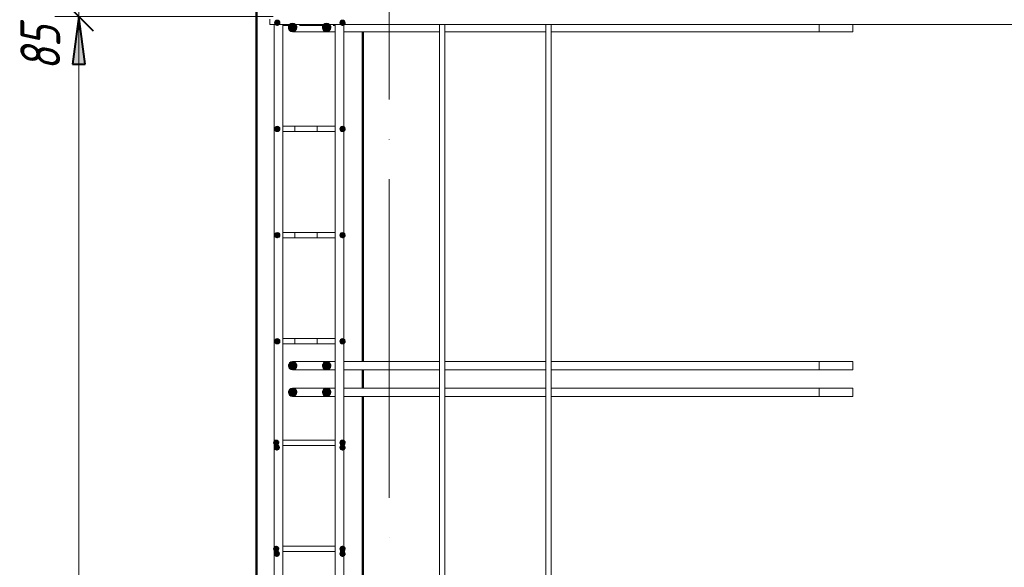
# Model space of a CAD drawing. Header units: millimetres. Extents: x -17711 to 46518, y 2835 to 45301.
# Tile 38 of 90: x 8656 to 10512, y 41927 to 42959. Entities that reach past the tile are written whole.
import ezdxf

# ---------------------------------------------------------------- set-up
doc = ezdxf.new("R2010")
doc.units = ezdxf.units.MM
doc.linetypes.add('ADSK_Линия сетки', pattern=[750, 600, -75, 0, -75])
for name, color, linetype, lineweight in [('A-____-____-DIMS', 211, 'Continuous', 9), ('A-____-____-DIMS-30', 211, 'Continuous', 9), ('A-WALL-____-MCUT', 113, 'Continuous', 50), ('S-GRID-____-OTLN', 1, 'Continuous', 9), ('S-RBAR-____-MCUT', 171, 'Continuous', 20), ('S-RBAR-____-OTLN', 171, 'Continuous', 100)]:
    doc.layers.add(name, color=color, linetype=linetype, lineweight=lineweight)
doc.styles.add('GOST Common_I_1', font='GOST Common Italic.ttf', dxfattribs={"width": 0.8, "height": 75})
doc.dimstyles.new('ADSK_Для_арматуры_Основной_2_5_мм_шаг_кол-во_Стрелки_точный', dxfattribs={"dimscale": 304.8, "dimtxt": 0.247469, "dimasz": 0.295276, "dimexe": 0.147638, "dimexo": 0.000484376, "dimgap": 0.03937, "dimtad": 1, "dimdec": 0, "dimlfac": 304.8, "dimdsep": 46, "dimtxsty": 'GOST Common_I_1', "dimsah": 1, "dimcen": 0.09, "dimdle": 0.147638, "dimazin": 0, "dimtfac": 1, "dimtdec": 4, "dimtix": 1, "dimtmove": 0, "dimatfit": 3, "dimfxl": 1, "dimtvp": 1, "dimtfill": 1, "dimtolj": 1, "dimtzin": 0, "dimarcsym": 2})
doc.dimstyles.new('ADSK_Округление_5мм__Узкий_', dxfattribs={"dimscale": 304.8, "dimtxt": 0.247469, "dimasz": 0.177165, "dimexe": 0.147638, "dimexo": 0.000322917, "dimgap": 0.03937, "dimtad": 1, "dimdec": 0, "dimlfac": 304.8, "dimrnd": 5, "dimdsep": 46, "dimtxsty": 'GOST Common_I_1', "dimblk1": 'OBLIQUE', "dimblk2": 'OBLIQUE', "dimsah": 1, "dimcen": 0.09, "dimdle": 0.147638, "dimazin": 0, "dimtfac": 1, "dimtdec": 4, "dimtix": 1, "dimtmove": 0, "dimatfit": 3, "dimfxl": 1, "dimtvp": 1, "dimtfill": 1, "dimtolj": 1, "dimtzin": 0, "dimlwd": 20, "dimlwe": 20, "dimarcsym": 2})
doc.dimstyles.new('ADSK_Округление_5мм__Узкий__1', dxfattribs={"dimscale": 304.8, "dimtxt": 0.247469, "dimasz": 0.177165, "dimexe": 0.147638, "dimexo": 0.000322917, "dimgap": 0.03937, "dimtad": 1, "dimdec": 0, "dimlfac": 304.8, "dimrnd": 5, "dimdsep": 46, "dimtxsty": 'GOST Common_I_1', "dimblk1": 'OBLIQUE', "dimblk2": 'OBLIQUE', "dimsah": 1, "dimcen": 0.09, "dimdle": 0.147638, "dimazin": 0, "dimtfac": 1, "dimtdec": 4, "dimtix": 1, "dimtmove": 1, "dimatfit": 3, "dimfxl": 1, "dimtvp": 1, "dimtfill": 1, "dimtolj": 1, "dimtzin": 0, "dimlwd": 20, "dimlwe": 20, "dimarcsym": 2})

# ---------------------------------------------------------------- blocks, each defined once
blk = doc.blocks.new('DIMBLOCK137-КЖ1_Р_ВЭ14_Армирование_10')
at = {"layer": 'A-____-____-DIMS-30', "lineweight": 40}
for p, q in [((8767.5, 42965), (8740.5, 42992)), ((8767.5, 42965), (8794.5, 42938)), ((8767.5, 40165), (8740.5, 40192)), ((8767.5, 40165), (8794.5, 40138))]:
    blk.add_line(p, q, dxfattribs=at)
at = {"layer": 'A-____-____-DIMS-30', "lineweight": 20}
for p, q in [((8767.5, 42965), (8722.5, 42965)), ((8767.5, 40165), (8767.5, 42965)), ((8767.5, 42965), (9133.9, 42965)), ((8767.5, 40165), (8722.5, 40165)), ((8767.5, 40165), (9133.9, 40165))]:
    blk.add_line(p, q, dxfattribs=at)
at = {"layer": 'A-____-____-DIMS-30', "color": 0, "lineweight": 20, "insert": (8657.5, 41480.6), "char_height": 75, "width": 202.507, "attachment_point": 1, "rotation": 90, "line_spacing_factor": 1.022761, "style": 'GOST Common_I_1', "bg_fill": 3, "box_fill_scale": 1.25, "bg_fill_color": 256, "bg_fill_true_color": 13158600, "bg_fill_transparency": 0}
blk.add_mtext('2800', dxfattribs=at)
blk = doc.blocks.new('_Oblique')
at = {"color": 0, "linetype": 'ByBlock', "lineweight": -2}
blk.add_line((-0.5, -0.5), (0.5, 0.5), dxfattribs=at)
blk = doc.blocks.new('DIMBLOCK138-КЖ1_Р_ВЭ14_Армирование_10')
at = {"layer": 'A-____-____-DIMS-30', "lineweight": 40}
for p, q in [((8767.5, 43050), (8740.5, 43077)), ((8767.5, 43050), (8794.5, 43023)), ((8767.5, 42965), (8740.5, 42992)), ((8767.5, 42965), (8794.5, 42938))]:
    blk.add_line(p, q, dxfattribs=at)
at = {"layer": 'A-____-____-DIMS-30', "lineweight": 20}
for p, q in [((8767.5, 43050), (8722.5, 43050)), ((8767.5, 42965), (8767.5, 43050)), ((8767.5, 43050), (9072.6, 43050)), ((8767.5, 42962.8), (8767.5, 43007.5)), ((8767.5, 42965), (8722.5, 42965)), ((8767.5, 42965), (9133.9, 42965)), ((8767.5, 42863.4), (8767.5, 42962.8))]:
    blk.add_line(p, q, dxfattribs=at)
at = {"layer": 'A-____-____-DIMS-30', "color": 0, "lineweight": 20, "insert": (8657.5, 42863.4), "char_height": 75, "width": 101.253, "attachment_point": 1, "rotation": 90, "line_spacing_factor": 1.022761, "style": 'GOST Common_I_1', "bg_fill": 3, "box_fill_scale": 1.25, "bg_fill_color": 256, "bg_fill_true_color": 13158600, "bg_fill_transparency": 0}
blk.add_mtext('85', dxfattribs=at)
blk = doc.blocks.new('DIMBLOCK171-КЖ1_Р_ВЭ14_Армирование_10')
at = {"layer": 'A-____-____-DIMS-30', "lineweight": 40}
for points in [[(8767.5, 42965), (8755.7, 42875), (8779.4, 42875)], [(8767.5, 40165), (8779.4, 40255), (8755.7, 40255)]]:
    blk.add_hatch(color=256, dxfattribs=at).paths.add_polyline_path(points)
at = {"layer": 'A-____-____-DIMS-30'}
for p, q in [((8767.5, 43010), (8767.5, 40120)), ((8767.5, 42965), (8722.5, 42965)), ((8767.5, 42965), (9088.9, 42965)), ((8767.5, 40165), (8722.5, 40165)), ((8767.5, 40165), (9088.9, 40165))]:
    blk.add_line(p, q, dxfattribs=at)
at = {"layer": 'A-____-____-DIMS-30', "lineweight": 40}
for p, q in [((8767.5, 42965), (8755.7, 42875)), ((8779.4, 42875), (8767.5, 42965)), ((8755.7, 42875), (8779.4, 42875)), ((8779.4, 40255), (8755.7, 40255)), ((8755.7, 40255), (8767.5, 40165)), ((8767.5, 40165), (8779.4, 40255))]:
    blk.add_line(p, q, dxfattribs=at)
at = {"layer": 'A-____-____-DIMS-30', "color": 0, "insert": (8657.5, 41335.5), "char_height": 75, "width": 550.757, "attachment_point": 1, "rotation": 90, "line_spacing_factor": 1.022761, "style": 'GOST Common_I_1', "bg_fill": 3, "box_fill_scale": 1.25, "bg_fill_color": 256, "bg_fill_true_color": 13158600, "bg_fill_transparency": 0}
blk.add_mtext('200x14=2800', dxfattribs=at)
blk = doc.blocks.new('_None')

msp = doc.modelspace()

# ---------------------------------------------------------------- hatches: boundary and pattern name
at = {"layer": 'S-RBAR-____-MCUT'}
h = msp.add_hatch(color=256, dxfattribs=at)
edge = h.paths.add_edge_path()
edge.add_arc((9141.6014, 42953.0006), 5, 0, 360)
for points in [[(9141.6014, 42948.0006), (9146.3567, 42951.4555), (9144.5403, 42957.0457), (9138.6625, 42957.0457), (9136.8461, 42951.4555)], [(9264.6014, 42948.0006), (9269.3567, 42951.4555), (9267.5403, 42957.0457), (9261.6625, 42957.0457), (9259.8461, 42951.4555)], [(9170.6014, 42936.0006), (9176.8561, 42939.0127), (9178.4008, 42945.7808), (9174.0725, 42951.2084), (9167.1303, 42951.2084), (9162.802, 42945.7808), (9164.3468, 42939.0127)], [(9234.6014, 42936.0006), (9240.8561, 42939.0127), (9242.4008, 42945.7808), (9238.0725, 42951.2084), (9231.1303, 42951.2084), (9226.802, 42945.7808), (9228.3468, 42939.0127), (9231.422, 42937.5317)], [(9141.6014, 42748.0006), (9146.3567, 42751.4555), (9144.5403, 42757.0457), (9138.6625, 42757.0457), (9136.8461, 42751.4555)], [(9264.6014, 42748.0006), (9269.3567, 42751.4555), (9267.5403, 42757.0457), (9261.6625, 42757.0457), (9259.8461, 42751.4555)], [(9141.6014, 42548.0006), (9146.3567, 42551.4555), (9144.5403, 42557.0457), (9138.6625, 42557.0457), (9136.8461, 42551.4555), (9140.822, 42548.5669)], [(9264.6014, 42548.0006), (9269.3567, 42551.4555), (9267.5403, 42557.0457), (9261.6625, 42557.0457), (9259.8461, 42551.4555)], [(9141.6014, 42348.0006), (9146.2953, 42351.6446), (9144.5403, 42357.0457), (9138.6625, 42357.0457), (9136.8461, 42351.4555)], [(9264.6014, 42348.0006), (9269.3567, 42351.4555), (9267.5403, 42357.0457), (9261.6625, 42357.0457), (9259.8461, 42351.4555)], [(9170.6014, 42299.0006), (9176.8561, 42302.0127), (9178.4008, 42308.7808), (9174.0725, 42314.2084), (9167.1303, 42314.2084), (9162.802, 42308.7808), (9164.3468, 42302.0127)], [(9234.6014, 42299.0006), (9240.8561, 42302.0127), (9242.4008, 42308.7808), (9238.0725, 42314.2084), (9231.1303, 42314.2084), (9226.802, 42308.7808), (9228.3468, 42302.0127), (9231.422, 42300.5317)], [(9170.6014, 42249.0006), (9176.8561, 42252.0127), (9178.4008, 42258.7808), (9174.0725, 42264.2084), (9167.1303, 42264.2084), (9162.802, 42258.7808), (9164.3468, 42252.0127)], [(9234.6014, 42249.0006), (9240.8561, 42252.0127), (9242.4008, 42258.7808), (9238.0725, 42264.2084), (9231.0627, 42264.1235), (9226.802, 42258.7808), (9228.3468, 42252.0127)], [(9136.6625, 42157.9555), (9142.5403, 42157.9555), (9144.3567, 42163.5457), (9139.6014, 42167.0006), (9134.8461, 42163.5457)], [(9261.6625, 42157.9555), (9267.5403, 42157.9555), (9269.3567, 42163.5457), (9264.6014, 42167.0006), (9259.8461, 42163.5457)], [(9140.6014, 42148.0006), (9145.3567, 42151.4555), (9143.5403, 42157.0457), (9137.6625, 42157.0457), (9135.8461, 42151.4555)], [(9264.6014, 42148.0006), (9269.3567, 42151.4555), (9267.5403, 42157.0457), (9261.6625, 42157.0457), (9259.8461, 42151.4555)], [(9136.6625, 41957.9555), (9142.5403, 41957.9555), (9144.3567, 41963.5457), (9139.6014, 41967.0006), (9134.8461, 41963.5457)], [(9140.6014, 41948.0006), (9145.3567, 41951.4555), (9143.5403, 41957.0457), (9137.6625, 41957.0457), (9135.8461, 41951.4555)], [(9261.6625, 41957.9555), (9267.5403, 41957.9555), (9269.3567, 41963.5457), (9264.6014, 41967.0006), (9259.8461, 41963.5457)], [(9264.6014, 41948.0006), (9269.3567, 41951.4555), (9267.5403, 41957.0457), (9261.6625, 41957.0457), (9259.8461, 41951.4555)]]:
    msp.add_hatch(color=256, dxfattribs=at).paths.add_polyline_path(points)
h = msp.add_hatch(color=256, dxfattribs=at)
edge = h.paths.add_edge_path()
edge.add_arc((9264.6014, 42953.0006), 5, 0, 360)
h = msp.add_hatch(color=256, dxfattribs=at)
edge = h.paths.add_edge_path()
edge.add_arc((9170.6014, 42944.0006), 8, 0, 360)
h = msp.add_hatch(color=256, dxfattribs=at)
edge = h.paths.add_edge_path()
edge.add_arc((9234.6014, 42944.0006), 8, 0, 360)
h = msp.add_hatch(color=256, dxfattribs=at)
edge = h.paths.add_edge_path()
edge.add_arc((9141.6014, 42753.0006), 5, 0, 360)
h = msp.add_hatch(color=256, dxfattribs=at)
edge = h.paths.add_edge_path()
edge.add_arc((9264.6014, 42753.0006), 5, 0, 360)
h = msp.add_hatch(color=256, dxfattribs=at)
edge = h.paths.add_edge_path()
edge.add_arc((9141.6014, 42553.0006), 5, 0, 360)
h = msp.add_hatch(color=256, dxfattribs=at)
edge = h.paths.add_edge_path()
edge.add_arc((9264.6014, 42553.0006), 5, 0, 360)
h = msp.add_hatch(color=256, dxfattribs=at)
edge = h.paths.add_edge_path()
edge.add_arc((9141.6014, 42353.0006), 5, 0, 360)
h = msp.add_hatch(color=256, dxfattribs=at)
edge = h.paths.add_edge_path()
edge.add_arc((9264.6014, 42353.0006), 5, 0, 360)
h = msp.add_hatch(color=256, dxfattribs=at)
edge = h.paths.add_edge_path()
edge.add_arc((9170.6014, 42307.0006), 8, 0, 360)
h = msp.add_hatch(color=256, dxfattribs=at)
edge = h.paths.add_edge_path()
edge.add_arc((9234.6014, 42307.0006), 8, 0, 360)
h = msp.add_hatch(color=256, dxfattribs=at)
edge = h.paths.add_edge_path()
edge.add_arc((9170.6014, 42257.0006), 8, 0, 360)
h = msp.add_hatch(color=256, dxfattribs=at)
edge = h.paths.add_edge_path()
edge.add_arc((9234.6014, 42257.0006), 8, 0, 360)
h = msp.add_hatch(color=256, dxfattribs=at)
edge = h.paths.add_edge_path()
edge.add_arc((9139.6014, 42162.0006), 5, 0, 360)
h = msp.add_hatch(color=256, dxfattribs=at)
edge = h.paths.add_edge_path()
edge.add_arc((9264.6014, 42162.0006), 5, 0, 360)
h = msp.add_hatch(color=256, dxfattribs=at)
edge = h.paths.add_edge_path()
edge.add_arc((9140.6014, 42153.0006), 5, 0, 360)
h = msp.add_hatch(color=256, dxfattribs=at)
edge = h.paths.add_edge_path()
edge.add_arc((9264.6014, 42153.0006), 5, 0, 360)
h = msp.add_hatch(color=256, dxfattribs=at)
edge = h.paths.add_edge_path()
edge.add_arc((9139.6014, 41962.0006), 5, 0, 360)
h = msp.add_hatch(color=256, dxfattribs=at)
edge = h.paths.add_edge_path()
edge.add_arc((9140.6014, 41953.0006), 5, 0, 360)
h = msp.add_hatch(color=256, dxfattribs=at)
edge = h.paths.add_edge_path()
edge.add_arc((9264.6014, 41962.0006), 5, 0, 360)
h = msp.add_hatch(color=256, dxfattribs=at)
edge = h.paths.add_edge_path()
edge.add_arc((9264.6014, 41953.0006), 5, 0, 360)

# ---------------------------------------------------------------- linework, layer by layer
at = {"layer": 'A-WALL-____-MCUT'}
for p, q in [((9102.6014, 43050), (9102.6014, 40100)), ((9302.6014, 42315.0006), (9302.6014, 42936.0006)), ((9302.6014, 42265.0006), (9302.6014, 42299.0006)), ((9302.6014, 41538.0006), (9302.6014, 42249.0006))]:
    msp.add_line(p, q, dxfattribs=at)
at = {"layer": 'S-GRID-____-OTLN', "linetype": 'ADSK_Линия сетки'}
msp.add_line((9352.6014, 39057.9806), (9352.6014, 44907.2241), dxfattribs=at)
at = {"layer": 'S-RBAR-____-MCUT'}
for p, q in [((9138.6625, 42957.0457), (9136.8461, 42951.4555)), ((9144.5403, 42957.0457), (9138.6625, 42957.0457)), ((9146.3567, 42951.4555), (9144.5403, 42957.0457)), ((9261.6625, 42957.0457), (9259.8461, 42951.4555)), ((9267.5403, 42957.0457), (9261.6625, 42957.0457)), ((9269.3567, 42951.4555), (9267.5403, 42957.0457)), ((9136.8461, 42951.4555), (9141.6014, 42948.0006)), ((9141.6014, 42948.0006), (9146.3567, 42951.4555)), ((9167.1303, 42951.2084), (9162.802, 42945.7808)), ((9162.802, 42945.7808), (9164.3468, 42939.0127)), ((9164.3468, 42939.0127), (9170.6014, 42936.0006)), ((9174.0725, 42951.2084), (9167.1303, 42951.2084)), ((9170.6014, 42936.0006), (9176.8561, 42939.0127)), ((9178.4008, 42945.7808), (9174.0725, 42951.2084)), ((9176.8561, 42939.0127), (9178.4008, 42945.7808)), ((9231.1303, 42951.2084), (9226.802, 42945.7808)), ((9226.802, 42945.7808), (9228.3468, 42939.0127)), ((9228.3468, 42939.0127), (9231.422, 42937.5317)), ((9238.0725, 42951.2084), (9231.1303, 42951.2084)), ((9234.6014, 42936.0006), (9240.8561, 42939.0127)), ((9242.4008, 42945.7808), (9238.0725, 42951.2084)), ((9240.8561, 42939.0127), (9242.4008, 42945.7808)), ((9259.8461, 42951.4555), (9264.6014, 42948.0006)), ((9264.6014, 42948.0006), (9269.3567, 42951.4555)), ((9231.422, 42937.5317), (9234.6014, 42936.0006)), ((9138.6625, 42757.0457), (9136.8461, 42751.4555)), ((9144.5403, 42757.0457), (9138.6625, 42757.0457)), ((9146.3567, 42751.4555), (9144.5403, 42757.0457)), ((9261.6625, 42757.0457), (9259.8461, 42751.4555)), ((9267.5403, 42757.0457), (9261.6625, 42757.0457)), ((9269.3567, 42751.4555), (9267.5403, 42757.0457)), ((9136.8461, 42751.4555), (9141.6014, 42748.0006)), ((9141.6014, 42748.0006), (9146.3567, 42751.4555)), ((9259.8461, 42751.4555), (9264.6014, 42748.0006)), ((9264.6014, 42748.0006), (9269.3567, 42751.4555)), ((9138.6625, 42557.0457), (9136.8461, 42551.4555)), ((9136.8461, 42551.4555), (9140.822, 42548.5669)), ((9144.5403, 42557.0457), (9138.6625, 42557.0457)), ((9140.822, 42548.5669), (9141.6014, 42548.0006)), ((9141.6014, 42548.0006), (9146.3567, 42551.4555)), ((9146.3567, 42551.4555), (9144.5403, 42557.0457)), ((9261.6625, 42557.0457), (9259.8461, 42551.4555)), ((9259.8461, 42551.4555), (9264.6014, 42548.0006)), ((9267.5403, 42557.0457), (9261.6625, 42557.0457)), ((9264.6014, 42548.0006), (9269.3567, 42551.4555)), ((9269.3567, 42551.4555), (9267.5403, 42557.0457)), ((9138.6625, 42357.0457), (9136.8461, 42351.4555)), ((9136.8461, 42351.4555), (9141.6014, 42348.0006)), ((9144.5403, 42357.0457), (9138.6625, 42357.0457)), ((9141.6014, 42348.0006), (9146.2953, 42351.6446)), ((9146.2953, 42351.6446), (9144.5403, 42357.0457)), ((9261.6625, 42357.0457), (9259.8461, 42351.4555)), ((9259.8461, 42351.4555), (9264.6014, 42348.0006)), ((9267.5403, 42357.0457), (9261.6625, 42357.0457)), ((9264.6014, 42348.0006), (9269.3567, 42351.4555)), ((9269.3567, 42351.4555), (9267.5403, 42357.0457)), ((9167.1303, 42314.2084), (9162.802, 42308.7808)), ((9162.802, 42308.7808), (9164.3468, 42302.0127)), ((9174.0725, 42314.2084), (9167.1303, 42314.2084)), ((9178.4008, 42308.7808), (9174.0725, 42314.2084)), ((9176.8561, 42302.0127), (9178.4008, 42308.7808)), ((9231.1303, 42314.2084), (9226.802, 42308.7808)), ((9226.802, 42308.7808), (9228.3468, 42302.0127)), ((9238.0725, 42314.2084), (9231.1303, 42314.2084)), ((9242.4008, 42308.7808), (9238.0725, 42314.2084)), ((9240.8561, 42302.0127), (9242.4008, 42308.7808)), ((9164.3468, 42302.0127), (9170.6014, 42299.0006)), ((9170.6014, 42299.0006), (9176.8561, 42302.0127)), ((9228.3468, 42302.0127), (9231.422, 42300.5317)), ((9231.422, 42300.5317), (9234.6014, 42299.0006)), ((9234.6014, 42299.0006), (9240.8561, 42302.0127)), ((9167.1303, 42264.2084), (9162.802, 42258.7808)), ((9162.802, 42258.7808), (9164.3468, 42252.0127)), ((9164.3468, 42252.0127), (9170.6014, 42249.0006)), ((9174.0725, 42264.2084), (9167.1303, 42264.2084)), ((9170.6014, 42249.0006), (9176.8561, 42252.0127)), ((9178.4008, 42258.7808), (9174.0725, 42264.2084)), ((9176.8561, 42252.0127), (9178.4008, 42258.7808)), ((9231.0627, 42264.1235), (9226.802, 42258.7808)), ((9226.802, 42258.7808), (9228.3468, 42252.0127)), ((9228.3468, 42252.0127), (9234.6014, 42249.0006)), ((9238.0725, 42264.2084), (9231.0627, 42264.1235)), ((9234.6014, 42249.0006), (9240.8561, 42252.0127)), ((9242.4008, 42258.7808), (9238.0725, 42264.2084)), ((9240.8561, 42252.0127), (9242.4008, 42258.7808)), ((9139.6014, 42167.0006), (9134.8461, 42163.5457)), ((9134.8461, 42163.5457), (9136.6625, 42157.9555)), ((9144.3567, 42163.5457), (9139.6014, 42167.0006)), ((9142.5403, 42157.9555), (9144.3567, 42163.5457)), ((9264.6014, 42167.0006), (9259.8461, 42163.5457)), ((9259.8461, 42163.5457), (9261.6625, 42157.9555)), ((9269.3567, 42163.5457), (9264.6014, 42167.0006)), ((9267.5403, 42157.9555), (9269.3567, 42163.5457)), ((9137.6625, 42157.0457), (9135.8461, 42151.4555)), ((9135.8461, 42151.4555), (9140.6014, 42148.0006)), ((9136.6625, 42157.9555), (9142.5403, 42157.9555)), ((9143.5403, 42157.0457), (9137.6625, 42157.0457)), ((9140.6014, 42148.0006), (9145.3567, 42151.4555)), ((9145.3567, 42151.4555), (9143.5403, 42157.0457)), ((9261.6625, 42157.0457), (9259.8461, 42151.4555)), ((9259.8461, 42151.4555), (9264.6014, 42148.0006)), ((9261.6625, 42157.9555), (9267.5403, 42157.9555)), ((9267.5403, 42157.0457), (9261.6625, 42157.0457)), ((9264.6014, 42148.0006), (9269.3567, 42151.4555)), ((9269.3567, 42151.4555), (9267.5403, 42157.0457)), ((9139.6014, 41967.0006), (9134.8461, 41963.5457)), ((9134.8461, 41963.5457), (9136.6625, 41957.9555)), ((9137.6625, 41957.0457), (9135.8461, 41951.4555)), ((9136.6625, 41957.9555), (9142.5403, 41957.9555)), ((9143.5403, 41957.0457), (9137.6625, 41957.0457)), ((9144.3567, 41963.5457), (9139.6014, 41967.0006)), ((9142.5403, 41957.9555), (9144.3567, 41963.5457)), ((9145.3567, 41951.4555), (9143.5403, 41957.0457)), ((9264.6014, 41967.0006), (9259.8461, 41963.5457)), ((9259.8461, 41963.5457), (9261.6625, 41957.9555)), ((9261.6625, 41957.0457), (9259.8461, 41951.4555)), ((9261.6625, 41957.9555), (9267.5403, 41957.9555)), ((9267.5403, 41957.0457), (9261.6625, 41957.0457)), ((9269.3567, 41963.5457), (9264.6014, 41967.0006)), ((9267.5403, 41957.9555), (9269.3567, 41963.5457)), ((9269.3567, 41951.4555), (9267.5403, 41957.0457)), ((9135.8461, 41951.4555), (9140.6014, 41948.0006)), ((9140.6014, 41948.0006), (9145.3567, 41951.4555)), ((9259.8461, 41951.4555), (9264.6014, 41948.0006)), ((9264.6014, 41948.0006), (9269.3567, 41951.4555))]:
    msp.add_line(p, q, dxfattribs=at)
for centre, radius in [((9141.6014, 42953.0006), 5), ((9264.6014, 42953.0006), 5), ((9170.6014, 42944.0006), 8), ((9234.6014, 42944.0006), 8), ((9141.6014, 42753.0006), 5), ((9264.6014, 42753.0006), 5), ((9141.6014, 42553.0006), 5), ((9264.6014, 42553.0006), 5), ((9141.6014, 42353.0006), 5), ((9264.6014, 42353.0006), 5), ((9170.6014, 42307.0006), 8), ((9234.6014, 42307.0006), 8), ((9170.6014, 42257.0006), 8), ((9234.6014, 42257.0006), 8), ((9139.6014, 42162.0006), 5), ((9264.6014, 42162.0006), 5), ((9140.6014, 42153.0006), 5), ((9264.6014, 42153.0006), 5), ((9139.6014, 41962.0006), 5), ((9140.6014, 41953.0006), 5), ((9264.6014, 41962.0006), 5), ((9264.6014, 41953.0006), 5)]:
    msp.add_circle(centre, radius, dxfattribs=at)
at = {"layer": 'S-RBAR-____-OTLN', "lineweight": 20}
for p, q in [((9127.6951, 42959.465), (9127.6951, 42949.465)), ((9127.8444, 42959.465), (9127.8444, 42949.465)), ((16732.6024, 42949.465), (9127.8444, 42949.465)), ((9135.9049, 40159.465), (9135.9049, 42949.465)), ((9151.9049, 40170.0006), (9151.9049, 42949.465)), ((9174.652, 42948.0006), (9151.9049, 42948.0006)), ((9174.652, 42949.465), (9174.652, 42948.0006)), ((9183.3571, 42948.0006), (9192.8146, 42948.0006)), ((9192.8146, 42948.0006), (9217.0784, 42948.0006)), ((9217.0784, 42948.0006), (9217.0784, 42949.465)), ((9217.0784, 42948.0006), (9227.6732, 42948.0006)), ((9233.0216, 42948.0006), (9234.6014, 42948.0006)), ((9247.1456, 42948.0006), (9250.9738, 42948.0006)), ((9250.8754, 40170.0006), (9250.8754, 42949.465)), ((9266.8754, 40170.0006), (9266.8754, 42949.465)), ((9447.6014, 40170.0006), (9447.6014, 42949.465)), ((9457.6014, 40170.0006), (9457.6014, 42949.465)), ((9647.6014, 40159.465), (9647.6014, 42949.465)), ((9657.6014, 40159.465), (9657.6014, 42949.465)), ((10162.6014, 42936.0006), (10162.6014, 42949.465)), ((10226.6014, 42936.0006), (10226.6014, 42949.465)), ((9170.6014, 42936.0006), (9218.6014, 42936.0006)), ((9218.6014, 42936.0006), (9234.6014, 42936.0006)), ((9234.6014, 42936.0006), (9250.6082, 42936.0006)), ((9266.7661, 42936.0006), (9282.6014, 42936.0006)), ((9282.6014, 42936.0006), (9447.6014, 42936.0006)), ((9282.6014, 42936.0006), (9447.6014, 42936.0006)), ((9457.6014, 42936.0006), (9647.6014, 42936.0006)), ((9457.6014, 42936.0006), (9647.6014, 42936.0006)), ((9657.6014, 42936.0006), (10226.6014, 42936.0006)), ((9657.6014, 42936.0006), (10162.6014, 42936.0006)), ((9174.652, 42758.0006), (9151.9049, 42758.0006)), ((9174.652, 42758.0006), (9174.652, 42748.0006)), ((9174.6708, 42758.0006), (9192.8146, 42758.0006)), ((9192.8146, 42758.0006), (9217.0784, 42758.0006)), ((9217.0784, 42758.0006), (9234.6014, 42758.0006)), ((9217.0784, 42748.0006), (9217.0784, 42758.0006)), ((9234.6014, 42758.0006), (9250.9738, 42758.0006)), ((9174.652, 42748.0006), (9151.9049, 42748.0006)), ((9174.6708, 42748.0006), (9192.8146, 42748.0006)), ((9192.8146, 42748.0006), (9217.0784, 42748.0006)), ((9217.0784, 42748.0006), (9234.6014, 42748.0006)), ((9234.6014, 42748.0006), (9250.9738, 42748.0006)), ((9174.652, 42558.0006), (9151.9049, 42558.0006)), ((9174.652, 42558.0006), (9174.652, 42548.0006)), ((9174.6708, 42558.0006), (9192.8146, 42558.0006)), ((9192.8146, 42558.0006), (9217.0784, 42558.0006)), ((9217.0784, 42558.0006), (9234.6014, 42558.0006)), ((9217.0784, 42548.0006), (9217.0784, 42558.0006)), ((9234.6014, 42558.0006), (9250.9738, 42558.0006)), ((9174.652, 42548.0006), (9151.9049, 42548.0006)), ((9174.6708, 42548.0006), (9192.8146, 42548.0006)), ((9192.8146, 42548.0006), (9217.0784, 42548.0006)), ((9217.0784, 42548.0006), (9234.6014, 42548.0006)), ((9234.6014, 42548.0006), (9250.9738, 42548.0006)), ((9174.652, 42358.0006), (9151.9049, 42358.0006)), ((9174.652, 42348.0006), (9151.9049, 42348.0006)), ((9174.652, 42358.0006), (9174.652, 42348.0006)), ((9174.6708, 42358.0006), (9192.8146, 42358.0006)), ((9174.6708, 42348.0006), (9192.8146, 42348.0006)), ((9192.8146, 42358.0006), (9217.0784, 42358.0006)), ((9192.8146, 42348.0006), (9217.0784, 42348.0006)), ((9217.0784, 42358.0006), (9234.6014, 42358.0006)), ((9217.0784, 42348.0006), (9217.0784, 42358.0006)), ((9217.0784, 42348.0006), (9234.6014, 42348.0006)), ((9234.6014, 42358.0006), (9250.9738, 42358.0006)), ((9234.6014, 42348.0006), (9250.9738, 42348.0006)), ((9170.6014, 42315.0006), (9218.6014, 42315.0006)), ((9218.6014, 42315.0006), (9234.6014, 42315.0006)), ((9234.6014, 42315.0006), (9250.6082, 42315.0006)), ((9266.7661, 42315.0006), (9282.6014, 42315.0006)), ((9282.6014, 42315.0006), (9447.6014, 42315.0006)), ((9282.6014, 42315.0006), (9447.6014, 42315.0006)), ((9457.6014, 42315.0006), (9647.6014, 42315.0006)), ((9457.6014, 42315.0006), (9647.6014, 42315.0006)), ((9657.6014, 42315.0006), (10226.6014, 42315.0006)), ((9657.6014, 42315.0006), (10162.6014, 42315.0006)), ((10162.6014, 42299.0006), (10162.6014, 42315.0006)), ((10226.6014, 42299.0006), (10226.6014, 42315.0006)), ((9170.6014, 42299.0006), (9218.6014, 42299.0006)), ((9218.6014, 42299.0006), (9234.6014, 42299.0006)), ((9234.6014, 42299.0006), (9250.6082, 42299.0006)), ((9266.7661, 42299.0006), (9282.6014, 42299.0006)), ((9282.6014, 42299.0006), (9447.6014, 42299.0006)), ((9282.6014, 42299.0006), (9447.6014, 42299.0006)), ((9457.6014, 42299.0006), (9647.6014, 42299.0006)), ((9457.6014, 42299.0006), (9647.6014, 42299.0006)), ((9657.6014, 42299.0006), (10226.6014, 42299.0006)), ((9657.6014, 42299.0006), (10162.6014, 42299.0006)), ((9170.6014, 42265.0006), (9218.6014, 42265.0006)), ((9218.6014, 42265.0006), (9234.6014, 42265.0006)), ((9234.6014, 42265.0006), (9250.6082, 42265.0006)), ((9266.7661, 42265.0006), (9282.6014, 42265.0006)), ((9282.6014, 42265.0006), (9447.6014, 42265.0006)), ((9282.6014, 42265.0006), (9447.6014, 42265.0006)), ((9457.6014, 42265.0006), (9647.6014, 42265.0006)), ((9457.6014, 42265.0006), (9647.6014, 42265.0006)), ((9657.6014, 42265.0006), (10226.6014, 42265.0006)), ((9657.6014, 42265.0006), (10162.6014, 42265.0006)), ((10162.6014, 42249.0006), (10162.6014, 42265.0006)), ((10226.6014, 42249.0006), (10226.6014, 42265.0006)), ((9170.6014, 42249.0006), (9218.6014, 42249.0006)), ((9218.6014, 42249.0006), (9234.6014, 42249.0006)), ((9234.6014, 42249.0006), (9250.6082, 42249.0006)), ((9266.7661, 42249.0006), (9282.6014, 42249.0006)), ((9282.6014, 42249.0006), (9447.6014, 42249.0006)), ((9282.6014, 42249.0006), (9447.6014, 42249.0006)), ((9457.6014, 42249.0006), (9647.6014, 42249.0006)), ((9457.6014, 42249.0006), (9647.6014, 42249.0006)), ((9657.6014, 42249.0006), (10226.6014, 42249.0006)), ((9657.6014, 42249.0006), (10162.6014, 42249.0006)), ((9169.6014, 42167.0006), (9151.7525, 42167.0006)), ((9234.6014, 42167.0006), (9169.6014, 42167.0006)), ((9250.9738, 42167.0006), (9234.6014, 42167.0006)), ((9169.6014, 42157.0006), (9151.7525, 42157.0006)), ((9234.6014, 42157.0006), (9169.6014, 42157.0006)), ((9250.9738, 42157.0006), (9234.6014, 42157.0006)), ((9169.6014, 41967.0006), (9151.7525, 41967.0006)), ((9169.6014, 41957.0006), (9151.7525, 41957.0006)), ((9234.6014, 41967.0006), (9169.6014, 41967.0006)), ((9234.6014, 41957.0006), (9169.6014, 41957.0006)), ((9250.9738, 41967.0006), (9234.6014, 41967.0006)), ((9250.9738, 41957.0006), (9234.6014, 41957.0006))]:
    msp.add_line(p, q, dxfattribs=at)
for centre, radius, start, end in [((9170.6014, 42944.0006), 8, 150, 270), ((9234.6014, 42944.0006), 8, 136.7421462, 270), ((9264.6014, 42953.0006), 5, 300, 314.9991693), ((9264.6014, 42753.0006), 5, 300, 60), ((9264.6014, 42553.0006), 5, 300, 60), ((9264.6014, 42353.0006), 5, 300, 60), ((9170.6014, 42307.0006), 8, 90, 270), ((9234.6014, 42307.0006), 8, 90, 270), ((9170.6014, 42257.0006), 8, 90, 270), ((9234.6014, 42257.0006), 8, 90, 270), ((9139.6014, 42162.0006), 5, 138.0396744, 221.9603256), ((9264.6014, 42162.0006), 5, 300, 60), ((9139.6014, 41962.0006), 5, 138.0396744, 221.9603256), ((9264.6014, 41962.0006), 5, 300, 60)]:
    msp.add_arc(centre, radius, start, end, dxfattribs=at)

# ---------------------------------------------------------------- next in the draw order: dimensions: what is measured, and where the dimension line sits
at = {"layer": 'A-____-____-DIMS', "lineweight": 20}
dim = msp.add_linear_dim(base=(8767.5472, 42965.0006), p1=(9163.8514, 40165.0006), p2=(9163.8514, 42965.0006), angle=90, dimstyle='ADSK_Округление_5мм__Узкий_', override={"dimpost": '<>', "dimfxl": 2800}, dxfattribs=at)
dim.commit()
dim.dimension.update_dxf_attribs({"geometry": 'DIMBLOCK137-КЖ1_Р_ВЭ14_Армирование_10', "text_midpoint": (8718.0472, 41565.0006)})

# ---------------------------------------------------------------- next in the draw order: dimensions: what is measured, and where the dimension line sits
dim = msp.add_linear_dim(base=(8767.5472, 43050), p1=(9163.8514, 42965.0006), p2=(9102.6014, 43050), angle=90, dimstyle='ADSK_Округление_5мм__Узкий__1', override={"dimpost": '<>', "dimfxl": 104.768626}, dxfattribs=at)
dim.commit()
dim.dimension.update_dxf_attribs({"geometry": 'DIMBLOCK138-КЖ1_Р_ВЭ14_Армирование_10', "text_midpoint": (8707.5351, 42914.0384), "dimtype": 160, "text_rotation": 90})

# ---------------------------------------------------------------- next in the draw order: dimensions: what is measured, and where the dimension line sits
at = {"layer": 'A-____-____-DIMS'}
dim = msp.add_linear_dim(base=(8767.5472, 40165.0006), p1=(9133.8514, 42965.0006), p2=(9133.8514, 40165.0006), angle=90, text='200x14=2800', dimstyle='ADSK_Для_арматуры_Основной_2_5_мм_шаг_кол-во_Стрелки_точный', override={"dimpost": '<>', "dimblk1": 'None', "dimblk2": 'None', "dimsah": 1, "dimfxl": 2800}, dxfattribs=at)
dim.commit()
dim.dimension.update_dxf_attribs({"geometry": 'DIMBLOCK171-КЖ1_Р_ВЭ14_Армирование_10', "text_midpoint": (8718.0472, 41565.0006)})

doc.saveas('drawing.dxf')
